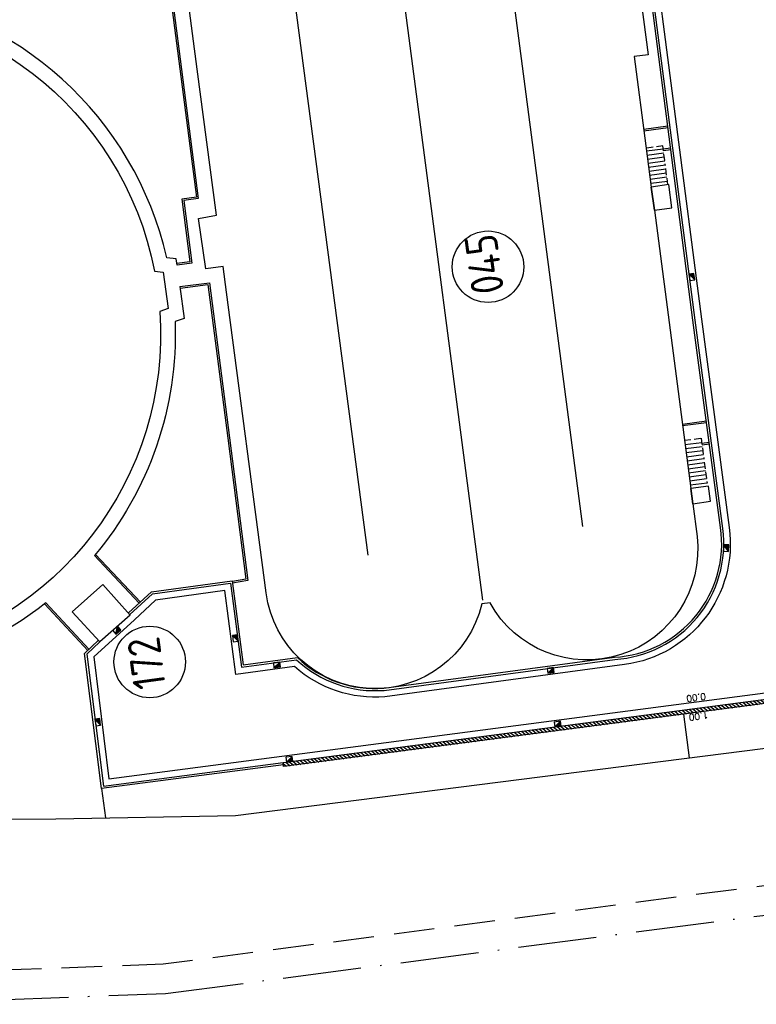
# Model space of a CAD drawing. Header units: metres. Extents: x 118125 to 118320, y 454784 to 455719.
# Tile 4 of 28: x 118209 to 118255, y 455148 to 455209. Entities that reach past the tile are written whole.
import ezdxf

# ---------------------------------------------------------------- set-up
doc = ezdxf.new("R2010")
doc.units = ezdxf.units.M
doc.header["$LTSCALE"] = 0.5
for name, pattern in [('ACAD_ISO10W100', [18, 12, -3, 0, -3]), ('B1', [28, 8, -4, 8, -4, 0, -4]), ('DASHED2', [0.375, 0.25, -0.125])]:
    doc.linetypes.add(name, pattern=pattern)
for name, color, linetype in [('_damwand', 1, 'Continuous'), ('_gebouwen', 7, 'Continuous'), ('_molgoot', 7, 'Continuous'), ('_ob10', 7, 'Continuous'), ('_straatkolk', 7, 'Continuous'), ('_tb13', 7, 'Continuous'), ('_verharding', 7, 'Continuous'), ('BL00_WERKGRENS', 5, 'DASHED2'), ('Grens', 1, 'ACAD_ISO10W100'), ('OL24_TALUD', 252, 'Continuous')]:
    doc.layers.add(name, color=color, linetype=linetype)
doc.layers.add('_hekwerk', color=7, linetype='Continuous', lineweight=50)
doc.styles.add('200 ROMANS 2 MM KONINGSSTAL', font='romans.shx', dxfattribs={"height": 0.4})
doc.styles.add('ISO', font='gbenor.shx')

# ---------------------------------------------------------------- blocks, each defined once
blk = doc.blocks.new('*U9')
at = {"layer": '_straatkolk'}
blk.add_hatch(color=256, dxfattribs=at).paths.add_polyline_path([(0.2, -0.15), (0.2, 0.15), (-0.2, -0.15)])
blk.add_lwpolyline([(0.2, -0.15), (0.2, 0.15), (-0.2, 0.15), (-0.2, -0.15)], close=True, dxfattribs=at)
blk.add_lwpolyline([(-0.2, -0.15), (0.2, 0.15)], dxfattribs=at)

msp = doc.modelspace()

# ---------------------------------------------------------------- hatches: boundary and pattern name
at = {"layer": '_damwand'}
h = msp.add_hatch(dxfattribs=at)
h.set_pattern_fill('ANSI31', color=256, scale=0.05, style=0)
h.set_pattern_definition([(141.6844, (118285.58443, 455214.332), (-0.09842383, -0.12455646), [])])
h.paths.add_polyline_path([(118285.555, 455170.759), (118285.588, 455170.511), (118225.575, 455162.643), (118225.543, 455162.891)])

# ---------------------------------------------------------------- linework, layer by layer
for points in [[(118250.548, 455163.186), (118250.196, 455165.871)], [(118214.372, 455161.295), (118214.609, 455159.483)]]:
    msp.add_lwpolyline(points)
at = {"layer": '_damwand', "color": 0}
msp.add_lwpolyline([(118285.555, 455170.759), (118285.588, 455170.511), (118225.575, 455162.643), (118225.543, 455162.891), (118285.555, 455170.759)], dxfattribs=at)
at = {"layer": '_gebouwen'}
for p, q in [((118243.987, 455177.402), (118238.354, 455220.382)), ((118230.77, 455175.658), (118225.111, 455218.545)), ((118237.832, 455172.881), (118231.91, 455218.009))]:
    msp.add_line(p, q, dxfattribs=at)
msp.add_lwpolyline([(118246.664, 455216.528), (118247.989, 455206.425), (118247.142, 455206.314), (118247.861, 455200.823), (118247.861, 455200.823), (118248.193, 455198.285), (118248.193, 455198.285), (118248.379, 455196.862), (118248.379, 455196.862), (118250.62, 455179.74), (118250.62, 455179.742), (118250.743, 455178.807), (118250.743, 455178.807), (118251.005, 455176.8, -0.821143), (118238.272, 455172.714), (118237.76, 455172.652), (118237.76, 455172.654, -0.83583), (118224.507, 455173.321), (118222.056, 455191.834), (118221.85, 455193.406), (118220.787, 455193.267), (118220.333, 455196.364), (118221.436, 455196.563), (118220.257, 455205.55), (118218.693, 455217.474, -0.190393)], format="xyb", dxfattribs=at)
msp.add_lwpolyline([(118181.197, 455200.887), (118178.963, 455202.58), (118180.014, 455203.922), (118182.236, 455202.241, -0.172207), (118193.902, 455209.122), (118193.942, 455209.652), (118196.185, 455209.946), (118196.375, 455209.446, -0.378484), (118217.636, 455193.112), (118218.169, 455193.057), (118218.463, 455190.814), (118217.961, 455190.639, -0.378546), (118201.628, 455169.374), (118201.573, 455168.841), (118199.33, 455168.547), (118199.154, 455169.049, -0.378608), (118177.888, 455185.387), (118177.358, 455185.427), (118177.064, 455187.67), (118177.564, 455187.86, -0.171937)], format="xyb", close=True, dxfattribs=at)
at = {"layer": '_gebouwen', "linetype": 'B1', "ltscale": 0.1}
for points in [[(118249.215, 455198.43), (118248.902, 455200.821), (118247.878, 455200.687)], [(118250.231, 455182.716), (118251.258, 455182.848), (118251.648, 455179.877)]]:
    msp.add_lwpolyline(points, dxfattribs=at)
at = {"layer": '_gebouwen'}
for points in [[(118248.928, 455200.623), (118247.894, 455200.487)], [(118248.96, 455200.375), (118247.926, 455200.24)], [(118248.993, 455200.127), (118247.959, 455199.992)], [(118249.025, 455199.879), (118247.991, 455199.744)], [(118249.058, 455199.631), (118248.024, 455199.496)], [(118249.09, 455199.384), (118248.056, 455199.248)], [(118249.123, 455199.136), (118248.089, 455199)], [(118249.155, 455198.888), (118248.121, 455198.752)], [(118249.188, 455198.64), (118248.154, 455198.504)], [(118248.379, 455196.862), (118249.461, 455197.014), (118249.279, 455198.439), (118248.193, 455198.285), (118248.379, 455196.862)], [(118248.379, 455196.861), (118248.193, 455198.285)], [(118251.296, 455182.565), (118250.262, 455182.429)], [(118251.328, 455182.317), (118250.294, 455182.182)], [(118251.361, 455182.069), (118250.327, 455181.934)], [(118251.393, 455181.821), (118250.359, 455181.686)], [(118251.426, 455181.573), (118250.392, 455181.438)], [(118251.458, 455181.326), (118250.424, 455181.19)], [(118251.491, 455181.078), (118250.457, 455180.942)], [(118251.523, 455180.83), (118250.489, 455180.694)], [(118251.556, 455180.582), (118250.522, 455180.446)], [(118251.588, 455180.334), (118250.554, 455180.199)], [(118251.621, 455180.086), (118250.587, 455179.951)], [(118250.742, 455178.808), (118251.833, 455178.962), (118251.712, 455179.885), (118250.62, 455179.742), (118250.742, 455178.808)], [(118250.743, 455178.807), (118250.62, 455179.74)], [(118212.561, 455172.163), (118214.445, 455173.843), (118216.143, 455171.966), (118214.277, 455170.316), (118212.561, 455172.163)]]:
    msp.add_lwpolyline(points, dxfattribs=at)
for centre in [(118238.147, 455193.388), (118217.336, 455169.079)]:
    msp.add_circle(centre, 2.2, dxfattribs=at)
at = {"layer": '_hekwerk', "lineweight": -2}
msp.add_lwpolyline([(118271.822, 455327.372), (118271.786, 455334.587), (118269.558, 455347.086), (118266.916, 455360.435), (118264.179, 455377.589), (118261.905, 455395.088), (118155.656, 455382.243), (118160.288, 455306.62), (118162.379, 455281.874), (118167.107, 455249.728), (118171.917, 455216.499), (118172.227, 455212.736), (118173.912, 455200.03), (118178.156, 455171.751), (118179.927, 455159.531), (118195.458, 455159.382), (118211.563, 455159.423), (118222.611, 455159.64), (118292.649, 455168.53), (118294.119, 455171.383), (118292.823, 455193.84), (118292.216, 455198.358)], dxfattribs=at)
at = {"layer": '_molgoot'}
msp.add_lwpolyline([(118248.05, 455215.122), (118251.281, 455190.163), (118252.988, 455177.341, -0.413819), (118246.552, 455168.919), (118231.803, 455166.936, -0.203716), (118226.245, 455168.79), (118222.637, 455168.317), (118221.961, 455173.467), (118217.687, 455172.886), (118216.411, 455171.669), (118213.89, 455169.393), (118214.831, 455161.89), (118285.393, 455171.141), (118284.928, 455174.603), (118267.41, 455172.306), (118263.933, 455171.838, -0.41585), (118257.711, 455176.613), (118257.711, 455176.613), (118255.403, 455194.261, -0.429886), (118263.941, 455204.849), (118263.941, 455204.849), (118290.99, 455208.395), (118291.093, 455207.623)], format="xyb", dxfattribs=at)
at = {"layer": '_ob10'}
msp.add_lwpolyline([(118216.658, 455228.44), (118219.071, 455225.185, 0.145579), (118217.786, 455217.118), (118220.319, 455197.585), (118219.431, 455197.467), (118219.921, 455193.613), (118219.02, 455193.491), (118218.969, 455193.88), (118218.382, 455193.94, 0.315813), (118200.366, 455210.233), (118199.798, 455214.565), (118201.077, 455214.724), (118201.1, 455214.911, 0.259921), (118216.662, 455228.435, 0.536416)], format="xyb", close=True, dxfattribs=at)
for points in [[(118217.786, 455217.118), (118217.687, 455217.105), (118220.207, 455197.671), (118219.319, 455197.553), (118219.809, 455193.699), (118219.007, 455193.59)], [(118249.21, 455202.03), (118247.728, 455201.836)], [(118249.223, 455201.931), (118247.741, 455201.737)], [(118248.925, 455200.646), (118249.382, 455200.706)], [(118248.938, 455200.547), (118249.395, 455200.606)], [(118219.193, 455192.167), (118221.008, 455192.4), (118222.237, 455182.86), (118223.369, 455174.081), (118222.434, 455173.936)], [(118219.206, 455192.068), (118220.922, 455192.288), (118222.138, 455182.847), (118223.257, 455174.165), (118222.421, 455174.035)], [(118251.583, 455183.881), (118250.103, 455183.695)], [(118251.596, 455183.782), (118250.116, 455183.596)], [(118251.756, 455182.576), (118251.302, 455182.516)], [(118251.77, 455182.477), (118251.315, 455182.417)], [(118216.691, 455172.696), (118213.931, 455175.619)], [(118216.765, 455172.763), (118213.996, 455175.696)], [(118210.859, 455172.645), (118213.527, 455169.788)], [(118210.938, 455172.707), (118213.6, 455169.858)]]:
    msp.add_lwpolyline(points, dxfattribs=at)
at = {"layer": '_tb13'}
for points in [[(118216.029, 455172.092), (118217.452, 455173.389), (118222.417, 455174.064), (118223.093, 455168.911), (118226.422, 455169.346, 0.212013), (118231.747, 455167.463), (118245.927, 455169.369, 0.4384), (118252.453, 455177.341), (118250.756, 455190.094), (118247.524, 455215.054), (118244.997, 455234.521), (118243.152, 455249.234), (118241.755, 455259.439, 0.443932), (118236.486, 455263.736), (118228.539, 455262.693), (118219.924, 455261.565, 0.417446), (118218.285, 455259.491), (118218.983, 455253.935), (118214.101, 455253.34), (118212.723, 455254.362)], [(118216.116, 455171.996), (118217.51, 455173.266), (118222.306, 455173.918), (118222.981, 455168.766), (118226.376, 455169.211, 0.209949), (118231.761, 455167.334), (118245.944, 455169.24, 0.435062), (118252.591, 455177.288), (118250.885, 455190.111), (118247.653, 455215.071), (118245.126, 455234.537), (118243.281, 455249.251), (118241.885, 455259.451, 0.443492), (118236.468, 455263.865), (118228.522, 455262.822), (118219.908, 455261.694, 0.417287), (118218.156, 455259.475), (118218.838, 455254.048), (118214.137, 455253.475), (118212.805, 455254.468)]]:
    msp.add_lwpolyline(points, format="xyb", dxfattribs=at)
msp.add_lwpolyline([(118214.269, 455170.32), (118213.467, 455169.55), (118214.484, 455161.441), (118225.543, 455162.891), (118225.56, 455162.762), (118214.372, 455161.295), (118213.33, 455169.599), (118214.179, 455170.414)], dxfattribs=at)
at = {"layer": '_verharding'}
for points in [[(118210.938, 455172.707, -0.112686), (118202.456, 455168.628), (118202.395, 455168.041), (118198.722, 455167.56), (118198.528, 455168.115, -0.360075), (118177.147, 455184.54), (118176.561, 455184.585), (118176.079, 455188.258), (118176.631, 455188.468, -0.153254), (118179.976, 455200.684), (118177.691, 455202.415), (118179.851, 455205.174), (118182.109, 455203.465, -0.153422), (118193.055, 455209.863), (118193.1, 455210.449), (118196.773, 455210.931), (118196.983, 455210.379, -0.029144), (118199.446, 455210.326, -0.029144)], [(118219.193, 455192.167), (118219.45, 455190.206), (118218.895, 455190.012, -0.186243), (118213.931, 455175.619, -0.186243)]]:
    msp.add_lwpolyline(points, format="xyb", dxfattribs=at)
at = {"layer": 'BL00_WERKGRENS', "color": 0, "ltscale": 20}
msp.add_lwpolyline([(118296.86, 455209.365), (118297.663, 455203.402), (118297.932, 455201.412), (118298.98, 455193.652), (118301.776, 455161.403), (118218.166, 455150.484), (118200.279, 455149.825), (118175.355, 455151.755), (118174.266, 455158.784), (118166.041, 455211.92)], dxfattribs=at)
at = {"layer": 'Grens', "color": 0, "ltscale": 0.8}
msp.add_lwpolyline([(118151.61, 455337.106), (118154.852, 455285.508), (118175.843, 455149.912), (118200.242, 455148.022), (118218.316, 455148.688), (118255.06, 455153.495), (118260.058, 455154.209), (118295.016, 455158.783), (118303.72, 455159.82), (118300.77, 455193.851), (118299.452, 455203.636), (118297.465, 455203.375), (118296.686, 455209.141), (118296.051, 455214.404), (118295.183, 455223.332), (118297.129, 455223.573), (118295.905, 455236.571), (118293.32, 455256.334), (118287.853, 455288.525), (118283.197, 455313.669), (118281.487, 455316.075), (118280.197, 455323.406)], dxfattribs=at)

# ---------------------------------------------------------------- block references
at = {"layer": '_molgoot'}
for p, rotation in [((118250.693, 455192.763), 97.45761760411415), ((118252.796, 455176.087), 87.84398313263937), ((118215.309, 455171.029), 41.48454081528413), ((118222.598, 455170.536), 97.45761760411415), ((118225.16, 455168.9), 7.457617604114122), ((118241.998, 455168.56), 7.457617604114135), ((118214.141, 455165.377), 97.14958950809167), ((118242.431, 455165.257), 7.457617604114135), ((118225.92, 455163.092), 7.457617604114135)]:
    msp.add_blockref('*U9', p, dxfattribs=dict(at, rotation=rotation))

# ---------------------------------------------------------------- texts
at = {"layer": '_gebouwen', "style": 'ISO'}
for s, p in [('045', (118239.151, 455191.857)), ('172', (118218.341, 455167.548))]:
    msp.add_text(s, height=1.9951, rotation=97.75058, dxfattribs=at).set_placement(p)
at = {"layer": 'OL24_TALUD', "color": 7, "char_height": 0.4, "attachment_point": 1, "rotation": 187.46988, "style": '200 ROMANS 2 MM KONINGSSTAL'}
for s, insert in [('0.00', (118251.57, 455166.768)), ('1.00', (118251.721, 455165.618))]:
    msp.add_mtext_dynamic_manual_height_columns(s, width=1.43517, gutter_width=1, heights=[0], dxfattribs=dict(at, insert=insert))

doc.saveas('drawing.dxf')
